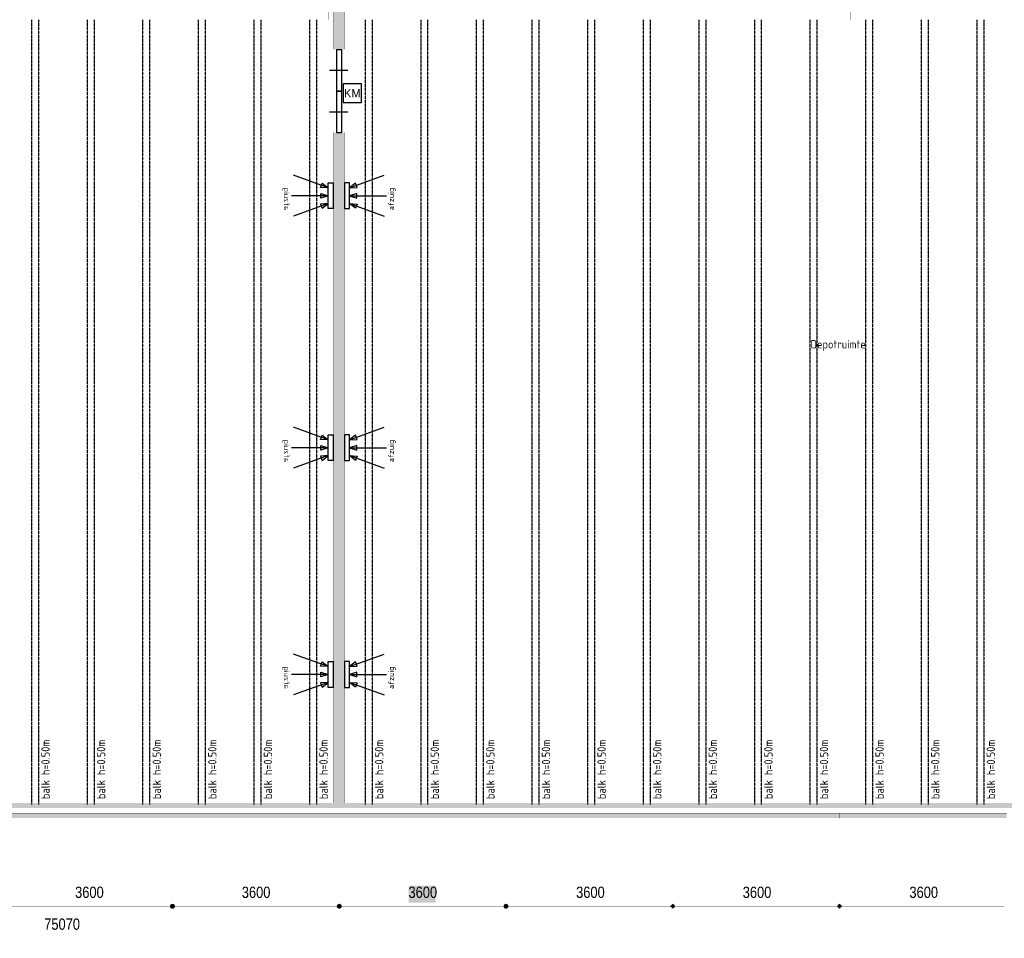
# Model space of a CAD drawing. Header units: millimetres. Extents: x 261 to 80476, y 988 to 41725.
# Tile 3 of 19: x 40271 to 61519, y 1184 to 21005. Entities that reach past the tile are written whole.
import ezdxf
from ezdxf.enums import TextEntityAlignment as Align

# ---------------------------------------------------------------- set-up
doc = ezdxf.new("R2010")
doc.units = ezdxf.units.MM
doc.linetypes.add('ACAD_ISO02W100', pattern=[15, 12, -3])
for name, color, linetype in [('balken', 1, 'ACAD_ISO02W100'), ('EL6522--', 3, 'Continuous'), ('H', 7, 'Continuous'), ('P', 7, 'Continuous'), ('ruimtebenaming', 1, 'Continuous'), ('T', 7, 'Continuous'), ('ventilatieopening', 3, 'Continuous')]:
    doc.layers.add(name, color=color, linetype=linetype)
doc.styles.add('BURO-018', font='BUROFONT.shx', dxfattribs={"height": 180})

# ---------------------------------------------------------------- blocks, each defined once
blk = doc.blocks.new('afzuig')
at = {"layer": 'ventilatieopening'}
for p, q in [((107, 170), (856, 442)), ((107, 0), (904, 0)), ((107, -170), (856, -442))]:
    blk.add_line(p, q, dxfattribs=at)
for points in [[(107, 278), (0, 278), (0, -278), (107, -278)], [(107, 170), (274, 178), (240, 271)], [(107, 0), (266, -49), (266, 49)], [(107, -170), (274, -178), (240, -271)]]:
    blk.add_lwpolyline(points, close=True, dxfattribs=at)
at = {"layer": 'balken', "insert": (946, -312), "char_height": 120, "width": 2608.18, "attachment_point": 1, "rotation": 90}
blk.add_mtext('{\\Fisocp|c0;afzuig}', dxfattribs=at)
blk = doc.blocks.new('E00122')
at = {"color": 0, "linetype": 'Continuous'}
for p, q in [((-2, 5), (-2, 1)), ((2, 5), (-2, 5)), ((2, 1), (2, 5)), ((-2, 1), (2, 1))]:
    blk.add_line(p, q, dxfattribs=at)
at = {"color": 0, "linetype": 'Continuous', "style": 'BURO-018'}
blk.add_text('KM', height=1.8, dxfattribs=at).set_placement((0, 3), align=Align.MIDDLE)
blk.add_attdef('E_TEXT1', text='', height=1.8, dxfattribs=at).set_placement((0, 7.5), align=Align.MIDDLE)
at = {"color": 0, "linetype": 'Continuous', "ltscale": 2, "style": 'BURO-018', "flags": 1}
blk.add_attdef('E_MATCODE', text='', height=1.8, dxfattribs=at).set_placement((0, 0), align=Align.MIDDLE)

msp = doc.modelspace()

# ---------------------------------------------------------------- hatches: boundary and pattern name
at = {"layer": 'H', "linetype": 'Continuous'}
for points in [[(47043, 38816), (47043, 20364), (47281, 20364), (47281, 38816), (47043, 38816), (47043, 38816)], [(47043, 4104), (47281, 4104), (47281, 18567), (47043, 18567), (47043, 4104), (47043, 4104)], [(78369, 4104), (3616, 4104), (3616, 3993), (78369, 3993), (78369, 4104), (78369, 4104)], [(39953, 3883), (43564, 3883), (43564, 3776), (39953, 3776), (39953, 3883)], [(43564, 3883), (47160, 3883), (47160, 3776), (43564, 3776), (43564, 3883)], [(47160, 3883), (50760, 3883), (50760, 3776), (47160, 3776), (47160, 3883)], [(50760, 3883), (54360, 3883), (54360, 3776), (50760, 3776), (50760, 3883)], [(54360, 3883), (57960, 3883), (57960, 3776), (54360, 3776), (54360, 3883)], [(57960, 3883), (61567, 3883), (61567, 3776), (57960, 3776), (57960, 3883)], [(48668, 2318), (49245, 2318), (49245, 1955), (48668, 1955), (48668, 2318), (48668, 2318)], [(43625, 1876), (43610, 1837), (43568, 1823), (43528, 1837), (43514, 1876), (43528, 1912), (43568, 1930), (43610, 1912), (43625, 1876), (43625, 1876), (43625, 1876)], [(43625, 1876), (43610, 1837), (43568, 1823), (43528, 1837), (43514, 1876), (43528, 1912), (43568, 1930), (43610, 1912), (43625, 1876), (43625, 1876), (43625, 1876)], [(47224, 1876), (47207, 1837), (47171, 1823), (47128, 1837), (47110, 1876), (47128, 1912), (47171, 1930), (47207, 1912), (47224, 1876), (47224, 1876), (47224, 1876)], [(47224, 1876), (47207, 1837), (47171, 1823), (47128, 1837), (47110, 1876), (47128, 1912), (47171, 1930), (47207, 1912), (47224, 1876), (47224, 1876), (47224, 1876)], [(50821, 1876), (50806, 1837), (50767, 1823), (50724, 1837), (50710, 1876), (50724, 1912), (50767, 1930), (50806, 1912), (50821, 1876), (50821, 1876), (50821, 1876)], [(50821, 1876), (50806, 1837), (50767, 1823), (50724, 1837), (50710, 1876), (50724, 1912), (50767, 1930), (50806, 1912), (50821, 1876), (50821, 1876), (50821, 1876)], [(54421, 1876), (54367, 1823), (54314, 1876), (54367, 1930), (54421, 1876), (54421, 1876), (54421, 1876)], [(54421, 1876), (54367, 1823), (54314, 1876), (54367, 1930), (54421, 1876), (54421, 1876), (54421, 1876)], [(58017, 1876), (57963, 1823), (57910, 1876), (57963, 1930), (58017, 1876), (58017, 1876), (58017, 1876)], [(58017, 1876), (57963, 1823), (57910, 1876), (57963, 1930), (58017, 1876), (58017, 1876), (58017, 1876)]]:
    msp.add_hatch(color=256, dxfattribs=at).paths.add_polyline_path(points)

# ---------------------------------------------------------------- linework, layer by layer
at = {"layer": 'balken', "ltscale": 0.25}
for p, q in [((40525, 21004), (40525, 4071)), ((40675, 21004), (40675, 4071)), ((41725, 21004), (41725, 4071)), ((41875, 21004), (41875, 4071)), ((42925, 21004), (42925, 4071)), ((43075, 21004), (43075, 4071)), ((44125, 21004), (44125, 4071)), ((44275, 21004), (44275, 4071)), ((45325, 21004), (45325, 4071)), ((45475, 21004), (45475, 4071)), ((46525, 21004), (46525, 4071)), ((46675, 21004), (46675, 4071)), ((47725, 21004), (47725, 4071)), ((47875, 21004), (47875, 4071)), ((48925, 21004), (48925, 4071)), ((49075, 21004), (49075, 4071)), ((50125, 21004), (50125, 4071)), ((50275, 21004), (50275, 4071)), ((51325, 21004), (51325, 4071)), ((51475, 21004), (51475, 4071)), ((52525, 21004), (52525, 4071)), ((52675, 21004), (52675, 4071)), ((53725, 21004), (53725, 4071)), ((53875, 21004), (53875, 4071)), ((54925, 21004), (54925, 4071)), ((55075, 21004), (55075, 4071)), ((56125, 21004), (56125, 4071)), ((56275, 21004), (56275, 4071)), ((57325, 21004), (57325, 4071)), ((57475, 21004), (57475, 4071)), ((58525, 21004), (58525, 4071)), ((58675, 21004), (58675, 4071)), ((59725, 21004), (59725, 4071)), ((59875, 21004), (59875, 4071)), ((60925, 21004), (60925, 4071)), ((61075, 21004), (61075, 4071))]:
    msp.add_line(p, q, dxfattribs=at)
at = {"layer": 'P', "const_width": 2.22}
for points in [[(47043, 38819), (47043, 20364)], [(47281, 38819), (47281, 20364)], [(41532, 21904), (41989, 21904), (41989, 21005), (41532, 21005), (41532, 21904)], [(46936, 21904), (47385, 21904), (47385, 21005), (46936, 21005), (46936, 21904)], [(52339, 21904), (52788, 21904), (52788, 21005), (52339, 21005), (52339, 21904)], [(57742, 21904), (58192, 21904), (58192, 21005), (57742, 21005), (57742, 21904)], [(47043, 20364), (47281, 20364)], [(47043, 18571), (47043, 4104)], [(47043, 18567), (47281, 18567)], [(47281, 18571), (47281, 4104)], [(3616, 4104), (78369, 4104)], [(47043, 4104), (47281, 4104)], [(3616, 3993), (78369, 3993)], [(39957, 3883), (43564, 3883), (43564, 3772), (39957, 3772), (39957, 3883)], [(43564, 3883), (47164, 3883), (47164, 3772), (43564, 3772), (43564, 3883)], [(47164, 3883), (50764, 3883), (50764, 3772), (47164, 3772), (47164, 3883)], [(50764, 3883), (54364, 3883), (54364, 3772), (50764, 3772), (50764, 3883)], [(54364, 3883), (57963, 3883), (57963, 3772), (54364, 3772), (54364, 3883)], [(57963, 3883), (61570, 3883), (61570, 3772), (57963, 3772), (57963, 3883)], [(43618, 1876), (43614, 1855), (43603, 1837), (43585, 1826), (43564, 1823), (43546, 1826), (43528, 1837), (43518, 1855), (43514, 1876), (43518, 1894), (43528, 1908), (43546, 1923), (43564, 1926), (43585, 1923), (43603, 1908), (43614, 1894), (43618, 1876), (43618, 1876), (43618, 1876)], [(43618, 1876), (43614, 1855), (43603, 1837), (43585, 1826), (43564, 1823), (43546, 1826), (43528, 1837), (43518, 1855), (43514, 1876), (43518, 1894), (43528, 1908), (43546, 1923), (43564, 1926), (43585, 1923), (43603, 1908), (43614, 1894), (43618, 1876), (43618, 1876), (43618, 1876)], [(43564, 2072), (43564, 1673)], [(43564, 2072), (43564, 1673)], [(47217, 1876), (47210, 1855), (47200, 1837), (47185, 1826), (47164, 1823), (47146, 1826), (47128, 1837), (47118, 1855), (47114, 1876), (47118, 1894), (47128, 1908), (47146, 1923), (47164, 1926), (47185, 1923), (47200, 1908), (47210, 1894), (47217, 1876), (47217, 1876), (47217, 1876)], [(47217, 1876), (47210, 1855), (47200, 1837), (47185, 1826), (47164, 1823), (47146, 1826), (47128, 1837), (47118, 1855), (47114, 1876), (47118, 1894), (47128, 1908), (47146, 1923), (47164, 1926), (47185, 1923), (47200, 1908), (47210, 1894), (47217, 1876), (47217, 1876), (47217, 1876)], [(47160, 2072), (47160, 1673)], [(47160, 2072), (47160, 1673)], [(50814, 1876), (50810, 1855), (50799, 1837), (50782, 1826), (50764, 1823), (50742, 1826), (50728, 1837), (50717, 1855), (50714, 1876), (50717, 1894), (50728, 1908), (50742, 1923), (50764, 1926), (50782, 1923), (50799, 1908), (50810, 1894), (50814, 1876), (50814, 1876), (50814, 1876)], [(50814, 1876), (50810, 1855), (50799, 1837), (50782, 1826), (50764, 1823), (50742, 1826), (50728, 1837), (50717, 1855), (50714, 1876), (50717, 1894), (50728, 1908), (50742, 1923), (50764, 1926), (50782, 1923), (50799, 1908), (50810, 1894), (50814, 1876), (50814, 1876), (50814, 1876)], [(50760, 2072), (50760, 1673)], [(50760, 2072), (50760, 1673)], [(54414, 1876), (54410, 1855), (54399, 1837), (54381, 1826), (54364, 1823), (54342, 1826), (54328, 1837), (54317, 1855), (54314, 1876), (54317, 1894), (54328, 1908), (54342, 1923), (54364, 1926), (54381, 1923), (54399, 1908), (54410, 1894), (54414, 1876), (54414, 1876), (54414, 1876)], [(54414, 1876), (54410, 1855), (54399, 1837), (54381, 1826), (54364, 1823), (54342, 1826), (54328, 1837), (54317, 1855), (54314, 1876), (54317, 1894), (54328, 1908), (54342, 1923), (54364, 1926), (54381, 1923), (54399, 1908), (54410, 1894), (54414, 1876), (54414, 1876), (54414, 1876)], [(54360, 2072), (54360, 1673)], [(54360, 2072), (54360, 1673)], [(58013, 1876), (58010, 1855), (57999, 1837), (57981, 1826), (57963, 1823), (57942, 1826), (57928, 1837), (57917, 1855), (57910, 1876), (57917, 1894), (57928, 1908), (57942, 1923), (57963, 1926), (57981, 1923), (57999, 1908), (58010, 1894), (58013, 1876), (58013, 1876), (58013, 1876)], [(58013, 1876), (58010, 1855), (57999, 1837), (57981, 1826), (57963, 1823), (57942, 1826), (57928, 1837), (57917, 1855), (57910, 1876), (57917, 1894), (57928, 1908), (57942, 1923), (57963, 1926), (57981, 1923), (57999, 1908), (58010, 1894), (58013, 1876), (58013, 1876), (58013, 1876)], [(57960, 2072), (57960, 1673)], [(57960, 2072), (57960, 1673)], [(40003, 1876), (43514, 1876)], [(43610, 1876), (47110, 1876)], [(47210, 1876), (50710, 1876)], [(50810, 1876), (54310, 1876)], [(54410, 1876), (57910, 1876)], [(58010, 1876), (61517, 1876)], [(3666, 1185), (78650, 1185)]]:
    msp.add_lwpolyline(points, dxfattribs=at)
at = {"layer": 'P'}
for points in [[(47114, 20360), (47214, 20360), (47214, 19466), (47114, 19466), (47114, 20360)], [(46957, 19915), (47356, 19915)], [(47114, 19466), (47214, 19466), (47214, 18567), (47114, 18567), (47114, 19466)], [(46957, 19017), (47356, 19017)]]:
    msp.add_lwpolyline(points, dxfattribs=at)

# ---------------------------------------------------------------- block references
at = {"layer": 'EL6522--', "ltscale": 2, "xscale": 100, "yscale": 100, "zscale": 100}
msp.add_blockref('E00122', (47449, 19118), dxfattribs=at)
at = {"layer": 'ventilatieopening', "xscale": -1}
for p in [(47038, 17206), (47038, 11768), (47038, 6876)]:
    msp.add_blockref('afzuig', p, dxfattribs=at)
at = {"layer": 'ventilatieopening'}
for p in [(47281, 17206), (47281, 11768), (47281, 6876)]:
    msp.add_blockref('afzuig', p, dxfattribs=at)

# ---------------------------------------------------------------- texts
at = {"layer": 'balken', "char_height": 180, "width": 2608.18, "attachment_point": 1, "rotation": 90}
for insert in [(40738, 4187), (41938, 4187), (43138, 4187), (44338, 4187), (45538, 4187), (46738, 4187), (47938, 4187), (49138, 4187), (50338, 4187), (51538, 4187), (52738, 4187), (53938, 4187), (55138, 4187), (56338, 4187), (57538, 4187), (58738, 4187), (59938, 4187), (61138, 4187)]:
    msp.add_mtext('{\\Fisocp|c0;balk h=0.50m}', dxfattribs=dict(at, insert=insert))
at = {"layer": 'ruimtebenaming', "insert": (57934, 14091), "char_height": 180, "width": 2608.18, "attachment_point": 2}
msp.add_mtext('{\\Fisocp|c0;Depotruimte}', dxfattribs=at)
at = {"layer": 'T', "char_height": 242.48, "attachment_point": 1}
for s, insert in [('{\\fArial Narrow|b0|i0|c0|p18;3600}', (41467, 2298)), ('{\\fArial Narrow|b0|i0|c0|p18;3600}', (45064, 2298)), ('{\\fArial Narrow|b0|i0|c0|p18;3600}', (48661, 2298)), ('{\\fArial Narrow|b0|i0|c0|p18;3600}', (52278, 2298)), ('{\\fArial Narrow|b0|i0|c0|p18;3600}', (55874, 2298)), ('{\\fArial Narrow|b0|i0|c0|p18;3600}', (59471, 2298)), ('{\\fArial Narrow|b0|i0|c0|p18;75070}', (40800, 1611))]:
    msp.add_mtext(s, dxfattribs=dict(at, insert=insert))

doc.saveas('drawing.dxf')
